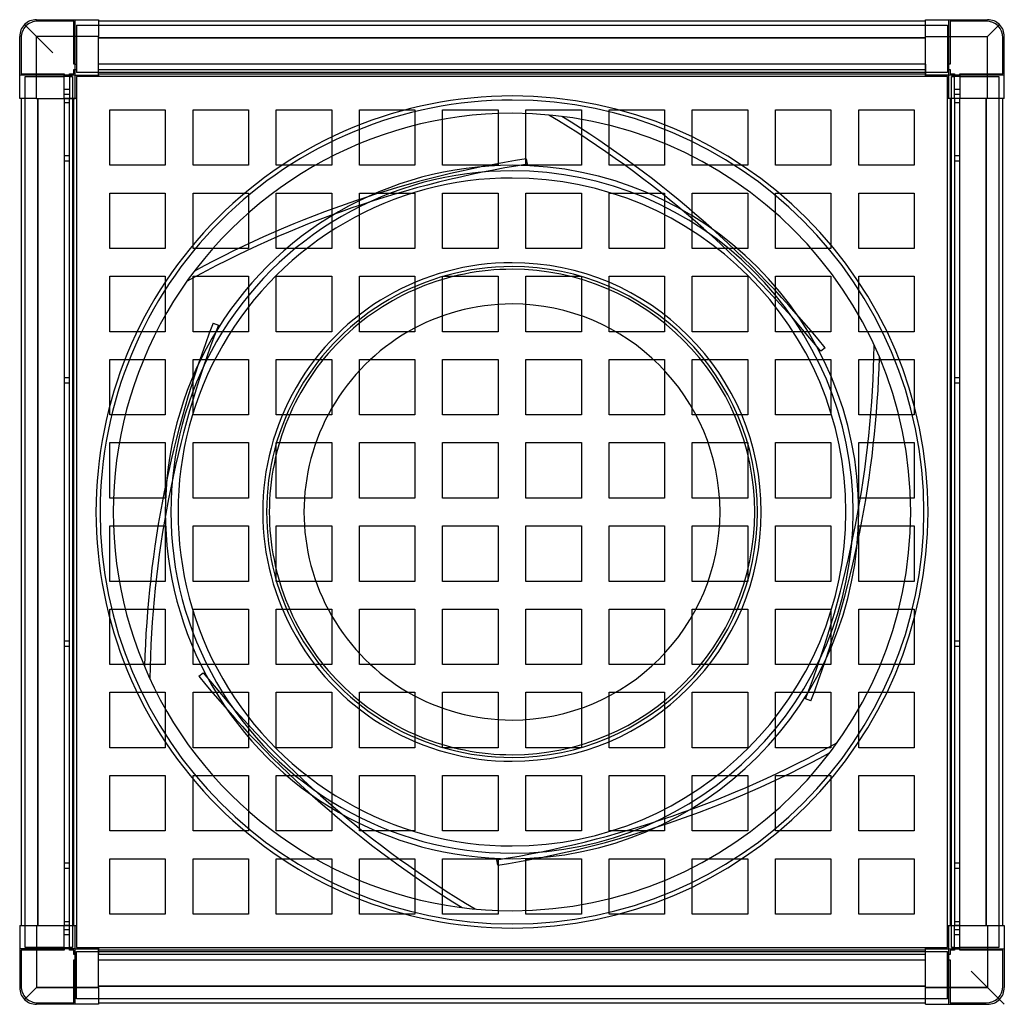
# Model space of a CAD drawing. Header units: millimetres. Extents: x -355 to 355, y -355 to 355.
import ezdxf

# ---------------------------------------------------------------- set-up
doc = ezdxf.new("R2010")
doc.units = ezdxf.units.MM
doc.layers.add('HIDDEN', color=7, linetype='Continuous')
doc.layers.add('THICK', color=7, linetype='Continuous')

msp = doc.modelspace()

# ---------------------------------------------------------------- linework, layer by layer
at = {"layer": 'HIDDEN'}
for p, q in [((-343, 355), (-343, 355)), ((-343, 355), (-343, 355)), ((-315, 355), (-315, 355)), ((-315, 355), (-315, 355)), ((-315, 315), (-315, 355)), ((-298.2, 355), (-298.2, 355)), ((-298.2, 355), (-298.2, 355)), ((298.2, 355), (298.2, 355)), ((298.2, 355), (298.2, 355)), ((315, 355), (315, 355)), ((315, 315), (315, 355)), ((315, 355), (315, 355)), ((343, 355), (343, 355)), ((343, 355), (343, 355)), ((-343, 343), (-351.49, 351.49)), ((-342, 354), (-342, 354)), ((-316, 354), (-342, 354)), ((-316, 354), (-316, 354)), ((-316, 323), (-316, 354)), ((-314, 351), (314, 351)), ((-314, 351), (-314, 317)), ((-314, 351), (-314, 351)), ((-298.2, 354), (-298.2, 354)), ((-298.2, 354), (-298.2, 354)), ((298.2, 354), (298.2, 354)), ((298.2, 354), (298.2, 354)), ((314, 351), (314, 351)), ((314, 351), (314, 317)), ((316, 354), (316, 354)), ((342, 354), (316, 354)), ((316, 354), (316, 323)), ((342, 354), (342, 354)), ((343, 343), (351.49, 351.49)), ((-355, 343), (-355, 343)), ((-355, 343), (-355, 343)), ((-354, 342), (-354, 342)), ((-354, 342), (-354, 316)), ((-343, 298.2), (-343, 343)), ((-298.2, 343), (-343, 343)), ((-298.2, 342), (298.2, 342)), ((298.2, 343), (343, 343)), ((343, 298.2), (343, 343)), ((354, 342), (354, 342)), ((354, 316), (354, 342)), ((355, 343), (355, 343)), ((355, 343), (355, 343)), ((-316, 323), (-316, 323)), ((-315, 323), (-316, 323)), ((-315, 323), (-314, 323)), ((-314, 323), (-314, 323)), ((-298.2, 323), (-298.2, 323)), ((-298.2, 319), (-298.2, 323)), ((-298.2, 323), (-298.2, 323)), ((-298.2, 323), (-298.2, 323)), ((-298.2, 323), (-298.2, 323)), ((298.2, 323), (-298.2, 323)), ((298.2, 323), (298.2, 323)), ((298.2, 323), (298.2, 323)), ((298.2, 323), (298.2, 323)), ((298.2, 323), (298.2, 323)), ((298.2, 323), (298.2, 319)), ((314, 323), (314, 323)), ((315, 323), (314, 323)), ((316, 323), (315, 323)), ((316, 323), (316, 323)), ((-355, 315), (-355, 315)), ((-355, 315), (-355, 315)), ((-315, 315), (-355, 315)), ((-354, 316), (-354, 316)), ((-354, 316), (-323, 316)), ((-351, 314), (-323, 314)), ((-351, -314), (-351, 314)), ((-351, 314), (-351, 314)), ((-323, 316), (-323, 315)), ((-323, 316), (-323, 316)), ((-323, 298.2), (-323, 315)), ((-323, 314), (-323, 314)), ((-319, 314), (-323, 314)), ((-319, 316), (-319, 316)), ((-319, 315), (-319, 316)), ((-319, 316), (-319, 316)), ((-319, 316), (-316, 316)), ((-319, 315), (-319, 298.2)), ((-319, 314), (-317, 314)), ((-317, 314), (-319, 314)), ((-319, 314), (-319, 314)), ((-319, 314), (-319, 314)), ((-317, 314), (-317, -314)), ((-317, 314), (-317, 314)), ((-317, 314), (-317, 314)), ((-316, 319), (-315, 319)), ((-316, 319), (-316, 319)), ((-316, 319), (-316, 319)), ((-316, 316), (-316, 319)), ((-316, 316), (-316, 316)), ((-316, 316), (-316, 316)), ((-315, 319), (-314, 319)), ((-315, 315), (-315, 315)), ((-315, 315), (-315, 315)), ((-315, 315), (-315, 315)), ((-315, 315), (-315, 315)), ((-314, 319), (-314, 319)), ((-314, 319), (-314, 319)), ((-314, 317), (-314, 317)), ((-314, 317), (-314, 317)), ((314, 317), (-314, 317)), ((-314, 314), (-314, 314)), ((-314, 314), (-314, 314)), ((-298.2, 319), (-298.2, 319)), ((-298.2, 319), (-298.2, 319)), ((-298.2, 319), (-298.2, 319)), ((-298.2, 319), (298.2, 319)), ((-298.2, 319), (-298.2, 319)), ((-298.2, 316), (-298.2, 319)), ((-298.2, 315), (-298.2, 316)), ((-298.2, 316), (-298.2, 316)), ((-298.2, 316), (-298.2, 316)), ((-298.2, 316), (-298.2, 316)), ((-298.2, 316), (-298.2, 316)), ((-298.2, 315), (-298.2, 315)), ((-298.2, 315), (-298.2, 315)), ((-298.2, 315), (-298.2, 315)), ((-298.2, 315), (-298.2, 315)), ((-298.2, 315), (-298.2, 315)), ((-298.2, 315), (-298.2, 315)), ((-298.2, 314), (-298.2, 314)), ((-298.2, 314), (-298.2, 314)), ((298.2, 319), (298.2, 319)), ((298.2, 319), (298.2, 319)), ((298.2, 319), (298.2, 319)), ((298.2, 319), (298.2, 319)), ((298.2, 319), (298.2, 316)), ((298.2, 316), (298.2, 315)), ((298.2, 316), (298.2, 316)), ((298.2, 316), (298.2, 316)), ((298.2, 316), (298.2, 316)), ((298.2, 316), (298.2, 316)), ((298.2, 315), (298.2, 315)), ((298.2, 315), (298.2, 315)), ((298.2, 315), (298.2, 315)), ((298.2, 315), (298.2, 315)), ((298.2, 315), (298.2, 315)), ((298.2, 315), (298.2, 315)), ((298.2, 314), (298.2, 314)), ((298.2, 314), (298.2, 314)), ((314, 319), (314, 319)), ((314, 319), (314, 319)), ((315, 319), (314, 319)), ((314, 317), (314, 317)), ((314, 317), (314, 317)), ((314, 314), (314, 314)), ((314, 314), (314, 314)), ((315, 319), (316, 319)), ((315, 315), (315, 315)), ((355, 315), (315, 315)), ((315, 315), (315, 315)), ((315, 315), (315, 315)), ((315, 315), (315, 315)), ((316, 319), (316, 319)), ((316, 319), (316, 319)), ((316, 319), (316, 316)), ((316, 316), (316, 316)), ((316, 316), (319, 316)), ((316, 316), (316, 316)), ((317, 314), (319, 314)), ((317, -314), (317, 314)), ((319, 314), (317, 314)), ((317, 314), (317, 314)), ((317, 314), (317, 314)), ((319, 316), (319, 316)), ((319, 316), (319, 315)), ((319, 316), (319, 316)), ((319, 298.2), (319, 315)), ((319, 314), (319, 314)), ((323, 314), (319, 314)), ((319, 314), (319, 314)), ((323, 316), (323, 316)), ((323, 315), (323, 316)), ((323, 316), (354, 316)), ((323, 315), (323, 298.2)), ((323, 314), (351, 314)), ((323, 314), (323, 314)), ((351, 314), (351, -314)), ((351, 314), (351, 314)), ((354, 316), (354, 316)), ((355, 315), (355, 315)), ((355, 315), (355, 315)), ((-355, 298.2), (-355, 298.2)), ((-355, 298.2), (-355, 298.2)), ((-354, 298.2), (-354, 298.2)), ((-354, 298.2), (-354, 298.2)), ((-342, -298.2), (-342, 298.2)), ((-323, 305), (-319, 305)), ((-323, 305), (-319, 305)), ((-319, 301), (-323, 301)), ((-319, 301), (-323, 301)), ((-323, 298.2), (-323, -298.2)), ((-323, 298.2), (-323, 298.2)), ((-323, 298.2), (-323, 298.2)), ((-323, 298.2), (-323, 298.2)), ((-323, 298.2), (-323, 298.2)), ((-319, 298.2), (-323, 298.2)), ((-319, 298.2), (-319, 298.2)), ((-319, 298.2), (-319, 298.2)), ((-319, 298.2), (-319, 298.2)), ((-319, -298.2), (-319, 298.2)), ((-319, 298.2), (-319, 298.2)), ((-316, 298.2), (-319, 298.2)), ((-315, 298.2), (-316, 298.2)), ((-316, 298.2), (-316, 298.2)), ((-316, 298.2), (-316, 298.2)), ((-316, 298.2), (-316, 298.2)), ((-316, 298.2), (-316, 298.2)), ((-315, 298.2), (-315, 298.2)), ((-315, 298.2), (-315, 298.2)), ((-315, 298.2), (-315, 298.2)), ((-315, 298.2), (-315, 298.2)), ((-315, 298.2), (-315, 298.2)), ((-315, 298.2), (-315, 298.2)), ((-314, 298.2), (-314, 298.2)), ((-314, 298.2), (-314, 298.2)), ((314, 298.2), (314, 298.2)), ((314, 298.2), (314, 298.2)), ((315, 298.2), (315, 298.2)), ((315, 298.2), (315, 298.2)), ((315, 298.2), (315, 298.2)), ((315, 298.2), (315, 298.2)), ((315, 298.2), (315, 298.2)), ((316, 298.2), (315, 298.2)), ((315, 298.2), (315, 298.2)), ((316, 298.2), (316, 298.2)), ((316, 298.2), (316, 298.2)), ((319, 298.2), (316, 298.2)), ((316, 298.2), (316, 298.2)), ((316, 298.2), (316, 298.2)), ((319, 305), (323, 305)), ((319, 305), (323, 305)), ((323, 301), (319, 301)), ((323, 301), (319, 301)), ((319, 298.2), (319, 298.2)), ((319, 298.2), (319, 298.2)), ((319, 298.2), (319, 298.2)), ((319, 298.2), (319, 298.2)), ((323, 298.2), (319, 298.2)), ((323, 298.2), (323, 298.2)), ((323, 298.2), (323, 298.2)), ((323, 298.2), (323, 298.2)), ((323, 298.2), (323, 298.2)), ((342, 298.2), (342, -298.2)), ((354, 298.2), (354, 298.2)), ((354, 298.2), (354, 298.2)), ((355, 298.2), (355, 298.2)), ((355, 298.2), (355, 298.2)), ((-323, 295), (-323, 295)), ((-319, 295), (-323, 295)), ((-319, 295), (-319, 295)), ((319, 298.2), (319, -298.2)), ((319, 295), (319, 295)), ((323, 295), (319, 295)), ((323, -298.2), (323, 298.2)), ((323, 295), (323, 295)), ((-290, 290), (-290, 290)), ((-290, 250), (-290, 290)), ((-290, 290), (-250, 290)), ((-250, 290), (-250, 290)), ((-250, 290), (-250, 250)), ((-230, 290), (-230, 290)), ((-230, 250), (-230, 290)), ((-230, 290), (-190, 290)), ((-190, 290), (-190, 290)), ((-190, 290), (-190, 250)), ((-170, 290), (-170, 290)), ((-170, 250), (-170, 290)), ((-170, 290), (-130, 290)), ((-130, 290), (-130, 290)), ((-130, 290), (-130, 250)), ((-110, 290), (-110, 290)), ((-110, 250), (-110, 290)), ((-110, 290), (-70, 290)), ((-70, 290), (-70, 290)), ((-70, 290), (-70, 250)), ((-50, 290), (-50, 290)), ((-50, 250), (-50, 290)), ((-50, 290), (-10, 290)), ((-10, 290), (-10, 290)), ((-10, 290), (-10, 250)), ((10, 290), (10, 290)), ((10, 250), (10, 290)), ((10, 290), (50, 290)), ((26.54, 286.27), (26.54, 286.27)), ((35.94, 285.25), (35.94, 285.25)), ((50, 290), (50, 290)), ((50, 290), (50, 250)), ((70, 290), (70, 290)), ((70, 250), (70, 290)), ((70, 290), (110, 290)), ((110, 290), (110, 290)), ((110, 290), (110, 250)), ((130, 290), (130, 290)), ((130, 250), (130, 290)), ((130, 290), (170, 290)), ((170, 290), (170, 290)), ((170, 290), (170, 250)), ((190, 290), (190, 290)), ((190, 250), (190, 290)), ((190, 290), (230, 290)), ((230, 290), (230, 290)), ((230, 290), (230, 250)), ((250, 290), (250, 290)), ((250, 250), (250, 290)), ((250, 290), (290, 290)), ((290, 290), (290, 290)), ((290, 290), (290, 250)), ((-323, 257), (-319, 257)), ((-323, 257), (-319, 257)), ((319, 257), (323, 257)), ((319, 257), (323, 257)), ((-319, 253), (-323, 253)), ((-319, 253), (-323, 253)), ((-290, 250), (-290, 250)), ((-250, 250), (-290, 250)), ((-250, 250), (-250, 250)), ((-230, 250), (-230, 250)), ((-190, 250), (-230, 250)), ((-190, 250), (-190, 250)), ((-170, 250), (-170, 250)), ((-130, 250), (-170, 250)), ((-130, 250), (-130, 250)), ((-110, 250), (-110, 250)), ((-70, 250), (-110, 250)), ((-70, 250), (-70, 250)), ((-50, 250), (-50, 250)), ((-10, 250), (-50, 250)), ((-10, 250), (-10, 250)), ((10, 250), (10, 250)), ((50, 250), (10, 250)), ((10.28, 254.74), (10.9, 250.79)), ((10.28, 254.74), (10.28, 254.74)), ((10.9, 250.79), (10.9, 250.79)), ((50, 250), (50, 250)), ((70, 250), (70, 250)), ((110, 250), (70, 250)), ((110, 250), (110, 250)), ((130, 250), (130, 250)), ((170, 250), (130, 250)), ((170, 250), (170, 250)), ((190, 250), (190, 250)), ((230, 250), (190, 250)), ((230, 250), (230, 250)), ((250, 250), (250, 250)), ((290, 250), (250, 250)), ((290, 250), (290, 250)), ((323, 253), (319, 253)), ((323, 253), (319, 253)), ((-290, 230), (-290, 230)), ((-290, 190), (-290, 230)), ((-290, 230), (-250, 230)), ((-250, 230), (-250, 230)), ((-250, 230), (-250, 190)), ((-230, 230), (-230, 230)), ((-230, 190), (-230, 230)), ((-230, 230), (-190, 230)), ((-190, 230), (-190, 230)), ((-190, 230), (-190, 190)), ((-170, 230), (-170, 230)), ((-170, 190), (-170, 230)), ((-170, 230), (-130, 230)), ((-130, 230), (-130, 230)), ((-130, 230), (-130, 190)), ((-110, 230), (-110, 230)), ((-110, 190), (-110, 230)), ((-110, 230), (-70, 230)), ((-70, 230), (-70, 230)), ((-70, 230), (-70, 190)), ((-50, 230), (-50, 230)), ((-50, 190), (-50, 230)), ((-50, 230), (-10, 230)), ((-10, 230), (-10, 230)), ((-10, 230), (-10, 190)), ((10, 230), (10, 230)), ((10, 190), (10, 230)), ((10, 230), (50, 230)), ((50, 230), (50, 230)), ((50, 230), (50, 190)), ((70, 230), (70, 230)), ((70, 190), (70, 230)), ((70, 230), (110, 230)), ((110, 230), (110, 230)), ((110, 230), (110, 190)), ((130, 230), (130, 230)), ((130, 190), (130, 230)), ((130, 230), (170, 230)), ((170, 230), (170, 230)), ((170, 230), (170, 190)), ((190, 230), (190, 230)), ((190, 190), (190, 230)), ((190, 230), (230, 230)), ((230, 230), (230, 230)), ((230, 230), (230, 190)), ((250, 230), (250, 230)), ((250, 190), (250, 230)), ((250, 230), (290, 230)), ((290, 230), (290, 230)), ((290, 230), (290, 190)), ((-290, 190), (-290, 190)), ((-250, 190), (-290, 190)), ((-250, 190), (-250, 190)), ((-230, 190), (-230, 190)), ((-190, 190), (-230, 190)), ((-190, 190), (-190, 190)), ((-170, 190), (-170, 190)), ((-130, 190), (-170, 190)), ((-130, 190), (-130, 190)), ((-110, 190), (-110, 190)), ((-70, 190), (-110, 190)), ((-70, 190), (-70, 190)), ((-50, 190), (-50, 190)), ((-10, 190), (-50, 190)), ((-10, 190), (-10, 190)), ((10, 190), (10, 190)), ((50, 190), (10, 190)), ((50, 190), (50, 190)), ((70, 190), (70, 190)), ((110, 190), (70, 190)), ((110, 190), (110, 190)), ((130, 190), (130, 190)), ((170, 190), (130, 190)), ((170, 190), (170, 190)), ((190, 190), (190, 190)), ((230, 190), (190, 190)), ((230, 190), (230, 190)), ((250, 190), (250, 190)), ((290, 190), (250, 190)), ((290, 190), (290, 190)), ((-229.06, 173.74), (-229.06, 173.74)), ((-290, 170), (-290, 170)), ((-290, 130), (-290, 170)), ((-290, 170), (-250, 170)), ((-250, 170), (-250, 170)), ((-250, 170), (-250, 130)), ((-234.65, 166.12), (-234.65, 166.12)), ((-230, 170), (-230, 170)), ((-230, 130), (-230, 170)), ((-230, 170), (-190, 170)), ((-190, 170), (-190, 170)), ((-190, 170), (-190, 130)), ((-170, 170), (-170, 170)), ((-170, 130), (-170, 170)), ((-170, 170), (-130, 170)), ((-130, 170), (-130, 170)), ((-130, 170), (-130, 130)), ((-110, 170), (-110, 170)), ((-110, 130), (-110, 170)), ((-110, 170), (-70, 170)), ((-70, 170), (-70, 170)), ((-70, 170), (-70, 130)), ((-50, 170), (-50, 170)), ((-50, 130), (-50, 170)), ((-50, 170), (-10, 170)), ((-10, 170), (-10, 170)), ((-10, 170), (-10, 130)), ((10, 170), (10, 170)), ((10, 130), (10, 170)), ((10, 170), (50, 170)), ((50, 170), (50, 170)), ((50, 170), (50, 130)), ((70, 170), (70, 170)), ((70, 130), (70, 170)), ((70, 170), (110, 170)), ((110, 170), (110, 170)), ((110, 170), (110, 130)), ((130, 170), (130, 170)), ((130, 130), (130, 170)), ((130, 170), (170, 170)), ((170, 170), (170, 170)), ((170, 170), (170, 130)), ((190, 170), (190, 170)), ((190, 130), (190, 170)), ((190, 170), (230, 170)), ((230, 170), (230, 170)), ((230, 170), (230, 130)), ((250, 170), (250, 170)), ((250, 130), (250, 170)), ((250, 170), (290, 170)), ((290, 170), (290, 170)), ((290, 170), (290, 130)), ((-215.48, 136.27), (-211.74, 134.84)), ((-215.48, 136.27), (-215.48, 136.27)), ((-290, 130), (-290, 130)), ((-250, 130), (-290, 130)), ((-250, 130), (-250, 130)), ((-230, 130), (-230, 130)), ((-190, 130), (-230, 130)), ((-211.74, 134.84), (-211.74, 134.84)), ((-190, 130), (-190, 130)), ((-170, 130), (-170, 130)), ((-130, 130), (-170, 130)), ((-130, 130), (-130, 130)), ((-110, 130), (-110, 130)), ((-70, 130), (-110, 130)), ((-70, 130), (-70, 130)), ((-50, 130), (-50, 130)), ((-10, 130), (-50, 130)), ((-10, 130), (-10, 130)), ((10, 130), (10, 130)), ((50, 130), (10, 130)), ((50, 130), (50, 130)), ((70, 130), (70, 130)), ((110, 130), (70, 130)), ((110, 130), (110, 130)), ((130, 130), (130, 130)), ((170, 130), (130, 130)), ((170, 130), (170, 130)), ((190, 130), (190, 130)), ((230, 130), (190, 130)), ((230, 130), (230, 130)), ((250, 130), (250, 130)), ((290, 130), (250, 130)), ((290, 130), (290, 130)), ((225.75, 118.47), (222.64, 115.96)), ((222.64, 115.96), (222.64, 115.96)), ((225.75, 118.47), (225.75, 118.47)), ((261.19, 120.15), (261.19, 120.15)), ((-290, 110), (-290, 110)), ((-290, 70), (-290, 110)), ((-290, 110), (-250, 110)), ((-250, 110), (-250, 110)), ((-250, 110), (-250, 70)), ((-230, 110), (-230, 110)), ((-230, 70), (-230, 110)), ((-230, 110), (-190, 110)), ((-190, 110), (-190, 110)), ((-190, 110), (-190, 70)), ((-170, 110), (-170, 110)), ((-170, 70), (-170, 110)), ((-170, 110), (-130, 110)), ((-130, 110), (-130, 110)), ((-130, 110), (-130, 70)), ((-110, 110), (-110, 110)), ((-110, 70), (-110, 110)), ((-110, 110), (-70, 110)), ((-70, 110), (-70, 110)), ((-70, 110), (-70, 70)), ((-50, 110), (-50, 110)), ((-50, 70), (-50, 110)), ((-50, 110), (-10, 110)), ((-10, 110), (-10, 110)), ((-10, 110), (-10, 70)), ((10, 110), (10, 110)), ((10, 70), (10, 110)), ((10, 110), (50, 110)), ((50, 110), (50, 110)), ((50, 110), (50, 70)), ((70, 110), (70, 110)), ((70, 70), (70, 110)), ((70, 110), (110, 110)), ((110, 110), (110, 110)), ((110, 110), (110, 70)), ((130, 110), (130, 110)), ((130, 70), (130, 110)), ((130, 110), (170, 110)), ((170, 110), (170, 110)), ((170, 110), (170, 70)), ((190, 110), (190, 110)), ((190, 70), (190, 110)), ((190, 110), (230, 110)), ((230, 110), (230, 110)), ((230, 110), (230, 70)), ((250, 110), (250, 110)), ((250, 70), (250, 110)), ((250, 110), (290, 110)), ((265, 111.5), (265, 111.5)), ((290, 110), (290, 110)), ((290, 110), (290, 70)), ((-323, 97), (-319, 97)), ((-323, 97), (-319, 97)), ((-319, 93), (-323, 93)), ((-319, 93), (-323, 93)), ((319, 97), (323, 97)), ((319, 97), (323, 97)), ((323, 93), (319, 93)), ((323, 93), (319, 93)), ((-290, 70), (-290, 70)), ((-250, 70), (-290, 70)), ((-250, 70), (-250, 70)), ((-230, 70), (-230, 70)), ((-190, 70), (-230, 70)), ((-190, 70), (-190, 70)), ((-170, 70), (-170, 70)), ((-130, 70), (-170, 70)), ((-130, 70), (-130, 70)), ((-110, 70), (-110, 70)), ((-70, 70), (-110, 70)), ((-70, 70), (-70, 70)), ((-50, 70), (-50, 70)), ((-10, 70), (-50, 70)), ((-10, 70), (-10, 70)), ((10, 70), (10, 70)), ((50, 70), (10, 70)), ((50, 70), (50, 70)), ((70, 70), (70, 70)), ((110, 70), (70, 70)), ((110, 70), (110, 70)), ((130, 70), (130, 70)), ((170, 70), (130, 70)), ((170, 70), (170, 70)), ((190, 70), (190, 70)), ((230, 70), (190, 70)), ((230, 70), (230, 70)), ((250, 70), (250, 70)), ((290, 70), (250, 70)), ((290, 70), (290, 70)), ((-290, 50), (-290, 50)), ((-290, 10), (-290, 50)), ((-290, 50), (-250, 50)), ((-250, 50), (-250, 50)), ((-250, 50), (-250, 10)), ((-230, 50), (-230, 50)), ((-230, 10), (-230, 50)), ((-230, 50), (-190, 50)), ((-190, 50), (-190, 50)), ((-190, 50), (-190, 10)), ((-170, 50), (-170, 50)), ((-170, 10), (-170, 50)), ((-170, 50), (-130, 50)), ((-130, 50), (-130, 50)), ((-130, 50), (-130, 10)), ((-110, 50), (-110, 50)), ((-110, 10), (-110, 50)), ((-110, 50), (-70, 50)), ((-70, 50), (-70, 50)), ((-70, 50), (-70, 10)), ((-50, 50), (-50, 50)), ((-50, 10), (-50, 50)), ((-50, 50), (-10, 50)), ((-10, 50), (-10, 50)), ((-10, 50), (-10, 10)), ((10, 50), (10, 50)), ((10, 10), (10, 50)), ((10, 50), (50, 50)), ((50, 50), (50, 50)), ((50, 50), (50, 10)), ((70, 50), (70, 50)), ((70, 10), (70, 50)), ((70, 50), (110, 50)), ((110, 50), (110, 50)), ((110, 50), (110, 10)), ((130, 50), (130, 50)), ((130, 10), (130, 50)), ((130, 50), (170, 50)), ((170, 50), (170, 50)), ((170, 50), (170, 10)), ((190, 50), (190, 50)), ((190, 10), (190, 50)), ((190, 50), (230, 50)), ((230, 50), (230, 50)), ((230, 50), (230, 10)), ((250, 50), (250, 50)), ((250, 10), (250, 50)), ((250, 50), (290, 50)), ((290, 50), (290, 50)), ((290, 50), (290, 10)), ((-290, 10), (-290, 10)), ((-250, 10), (-290, 10)), ((-250, 10), (-250, 10)), ((-230, 10), (-230, 10)), ((-190, 10), (-230, 10)), ((-190, 10), (-190, 10)), ((-170, 10), (-170, 10)), ((-130, 10), (-170, 10)), ((-130, 10), (-130, 10)), ((-110, 10), (-110, 10)), ((-70, 10), (-110, 10)), ((-70, 10), (-70, 10)), ((-50, 10), (-50, 10)), ((-10, 10), (-50, 10)), ((-10, 10), (-10, 10)), ((10, 10), (10, 10)), ((50, 10), (10, 10)), ((50, 10), (50, 10)), ((70, 10), (70, 10)), ((110, 10), (70, 10)), ((110, 10), (110, 10)), ((130, 10), (130, 10)), ((170, 10), (130, 10)), ((170, 10), (170, 10)), ((190, 10), (190, 10)), ((230, 10), (190, 10)), ((230, 10), (230, 10)), ((250, 10), (250, 10)), ((290, 10), (250, 10)), ((290, 10), (290, 10)), ((-290, -10), (-290, -10)), ((-290, -50), (-290, -10)), ((-290, -10), (-250, -10)), ((-250, -10), (-250, -10)), ((-250, -10), (-250, -50)), ((-230, -10), (-230, -10)), ((-230, -50), (-230, -10)), ((-230, -10), (-190, -10)), ((-190, -10), (-190, -10)), ((-190, -10), (-190, -50)), ((-170, -10), (-170, -10)), ((-170, -50), (-170, -10)), ((-170, -10), (-130, -10)), ((-130, -10), (-130, -10)), ((-130, -10), (-130, -50)), ((-110, -10), (-110, -10)), ((-110, -50), (-110, -10)), ((-110, -10), (-70, -10)), ((-70, -10), (-70, -10)), ((-70, -10), (-70, -50)), ((-50, -10), (-50, -10)), ((-50, -50), (-50, -10)), ((-50, -10), (-10, -10)), ((-10, -10), (-10, -10)), ((-10, -10), (-10, -50)), ((10, -10), (10, -10)), ((10, -50), (10, -10)), ((10, -10), (50, -10)), ((50, -10), (50, -10)), ((50, -10), (50, -50)), ((70, -10), (70, -10)), ((70, -50), (70, -10)), ((70, -10), (110, -10)), ((110, -10), (110, -10)), ((110, -10), (110, -50)), ((130, -10), (130, -10)), ((130, -50), (130, -10)), ((130, -10), (170, -10)), ((170, -10), (170, -10)), ((170, -10), (170, -50)), ((190, -10), (190, -10)), ((190, -50), (190, -10)), ((190, -10), (230, -10)), ((230, -10), (230, -10)), ((230, -10), (230, -50)), ((250, -10), (250, -10)), ((250, -50), (250, -10)), ((250, -10), (290, -10)), ((290, -10), (290, -10)), ((290, -10), (290, -50)), ((-290, -50), (-290, -50)), ((-250, -50), (-290, -50)), ((-250, -50), (-250, -50)), ((-230, -50), (-230, -50)), ((-190, -50), (-230, -50)), ((-190, -50), (-190, -50)), ((-170, -50), (-170, -50)), ((-130, -50), (-170, -50)), ((-130, -50), (-130, -50)), ((-110, -50), (-110, -50)), ((-70, -50), (-110, -50)), ((-70, -50), (-70, -50)), ((-50, -50), (-50, -50)), ((-10, -50), (-50, -50)), ((-10, -50), (-10, -50)), ((10, -50), (10, -50)), ((50, -50), (10, -50)), ((50, -50), (50, -50)), ((70, -50), (70, -50)), ((110, -50), (70, -50)), ((110, -50), (110, -50)), ((130, -50), (130, -50)), ((170, -50), (130, -50)), ((170, -50), (170, -50)), ((190, -50), (190, -50)), ((230, -50), (190, -50)), ((230, -50), (230, -50)), ((250, -50), (250, -50)), ((290, -50), (250, -50)), ((290, -50), (290, -50)), ((-290, -70), (-290, -70)), ((-290, -110), (-290, -70)), ((-290, -70), (-250, -70)), ((-250, -70), (-250, -70)), ((-250, -70), (-250, -110)), ((-230, -70), (-230, -70)), ((-230, -110), (-230, -70)), ((-230, -70), (-190, -70)), ((-190, -70), (-190, -70)), ((-190, -70), (-190, -110)), ((-170, -70), (-170, -70)), ((-170, -110), (-170, -70)), ((-170, -70), (-130, -70)), ((-130, -70), (-130, -70)), ((-130, -70), (-130, -110)), ((-110, -70), (-110, -70)), ((-110, -110), (-110, -70)), ((-110, -70), (-70, -70)), ((-70, -70), (-70, -70)), ((-70, -70), (-70, -110)), ((-50, -70), (-50, -70)), ((-50, -110), (-50, -70)), ((-50, -70), (-10, -70)), ((-10, -70), (-10, -70)), ((-10, -70), (-10, -110)), ((10, -70), (10, -70)), ((10, -110), (10, -70)), ((10, -70), (50, -70)), ((50, -70), (50, -70)), ((50, -70), (50, -110)), ((70, -70), (70, -70)), ((70, -110), (70, -70)), ((70, -70), (110, -70)), ((110, -70), (110, -70)), ((110, -70), (110, -110)), ((130, -70), (130, -70)), ((130, -110), (130, -70)), ((130, -70), (170, -70)), ((170, -70), (170, -70)), ((170, -70), (170, -110)), ((190, -70), (190, -70)), ((190, -110), (190, -70)), ((190, -70), (230, -70)), ((230, -70), (230, -70)), ((230, -70), (230, -110)), ((250, -70), (250, -70)), ((250, -110), (250, -70)), ((250, -70), (290, -70)), ((290, -70), (290, -70)), ((290, -70), (290, -110)), ((-323, -93), (-319, -93)), ((-323, -93), (-319, -93)), ((-319, -97), (-323, -97)), ((-319, -97), (-323, -97)), ((319, -93), (323, -93)), ((319, -93), (323, -93)), ((323, -97), (319, -97)), ((323, -97), (319, -97)), ((-290, -110), (-290, -110)), ((-250, -110), (-290, -110)), ((-265, -111.5), (-265, -111.5)), ((-250, -110), (-250, -110)), ((-230, -110), (-230, -110)), ((-190, -110), (-230, -110)), ((-190, -110), (-190, -110)), ((-170, -110), (-170, -110)), ((-130, -110), (-170, -110)), ((-130, -110), (-130, -110)), ((-110, -110), (-110, -110)), ((-70, -110), (-110, -110)), ((-70, -110), (-70, -110)), ((-50, -110), (-50, -110)), ((-10, -110), (-50, -110)), ((-10, -110), (-10, -110)), ((10, -110), (10, -110)), ((50, -110), (10, -110)), ((50, -110), (50, -110)), ((70, -110), (70, -110)), ((110, -110), (70, -110)), ((110, -110), (110, -110)), ((130, -110), (130, -110)), ((170, -110), (130, -110)), ((170, -110), (170, -110)), ((190, -110), (190, -110)), ((230, -110), (190, -110)), ((230, -110), (230, -110)), ((250, -110), (250, -110)), ((290, -110), (250, -110)), ((290, -110), (290, -110)), ((-261.19, -120.15), (-261.19, -120.15)), ((-225.75, -118.47), (-222.64, -115.96)), ((-225.75, -118.47), (-225.75, -118.47)), ((-222.64, -115.96), (-222.64, -115.96)), ((-290, -130), (-290, -130)), ((-290, -170), (-290, -130)), ((-290, -130), (-250, -130)), ((-250, -130), (-250, -130)), ((-250, -130), (-250, -170)), ((-230, -130), (-230, -130)), ((-230, -170), (-230, -130)), ((-230, -130), (-190, -130)), ((-190, -130), (-190, -130)), ((-190, -130), (-190, -170)), ((-170, -130), (-170, -130)), ((-170, -170), (-170, -130)), ((-170, -130), (-130, -130)), ((-130, -130), (-130, -130)), ((-130, -130), (-130, -170)), ((-110, -130), (-110, -130)), ((-110, -170), (-110, -130)), ((-110, -130), (-70, -130)), ((-70, -130), (-70, -130)), ((-70, -130), (-70, -170)), ((-50, -130), (-50, -130)), ((-50, -170), (-50, -130)), ((-50, -130), (-10, -130)), ((-10, -130), (-10, -130)), ((-10, -130), (-10, -170)), ((10, -130), (10, -130)), ((10, -170), (10, -130)), ((10, -130), (50, -130)), ((50, -130), (50, -130)), ((50, -130), (50, -170)), ((70, -130), (70, -130)), ((70, -170), (70, -130)), ((70, -130), (110, -130)), ((110, -130), (110, -130)), ((110, -130), (110, -170)), ((130, -130), (130, -130)), ((130, -170), (130, -130)), ((130, -130), (170, -130)), ((170, -130), (170, -130)), ((170, -130), (170, -170)), ((190, -130), (190, -130)), ((190, -170), (190, -130)), ((190, -130), (230, -130)), ((215.48, -136.27), (211.74, -134.84)), ((211.74, -134.84), (211.74, -134.84)), ((230, -130), (230, -130)), ((230, -130), (230, -170)), ((250, -130), (250, -130)), ((250, -170), (250, -130)), ((250, -130), (290, -130)), ((290, -130), (290, -130)), ((290, -130), (290, -170)), ((215.48, -136.27), (215.48, -136.27)), ((-290, -170), (-290, -170)), ((-250, -170), (-290, -170)), ((-250, -170), (-250, -170)), ((-230, -170), (-230, -170)), ((-190, -170), (-230, -170)), ((-190, -170), (-190, -170)), ((-170, -170), (-170, -170)), ((-130, -170), (-170, -170)), ((-130, -170), (-130, -170)), ((-110, -170), (-110, -170)), ((-70, -170), (-110, -170)), ((-70, -170), (-70, -170)), ((-50, -170), (-50, -170)), ((-10, -170), (-50, -170)), ((-10, -170), (-10, -170)), ((10, -170), (10, -170)), ((50, -170), (10, -170)), ((50, -170), (50, -170)), ((70, -170), (70, -170)), ((110, -170), (70, -170)), ((110, -170), (110, -170)), ((130, -170), (130, -170)), ((170, -170), (130, -170)), ((170, -170), (170, -170)), ((190, -170), (190, -170)), ((230, -170), (190, -170)), ((230, -170), (230, -170)), ((234.65, -166.12), (234.65, -166.12)), ((250, -170), (250, -170)), ((290, -170), (250, -170)), ((290, -170), (290, -170)), ((229.06, -173.74), (229.06, -173.74)), ((-290, -190), (-290, -190)), ((-290, -230), (-290, -190)), ((-290, -190), (-250, -190)), ((-250, -190), (-250, -190)), ((-250, -190), (-250, -230)), ((-230, -190), (-230, -190)), ((-230, -230), (-230, -190)), ((-230, -190), (-190, -190)), ((-190, -190), (-190, -190)), ((-190, -190), (-190, -230)), ((-170, -190), (-170, -190)), ((-170, -230), (-170, -190)), ((-170, -190), (-130, -190)), ((-130, -190), (-130, -190)), ((-130, -190), (-130, -230)), ((-110, -190), (-110, -190)), ((-110, -230), (-110, -190)), ((-110, -190), (-70, -190)), ((-70, -190), (-70, -190)), ((-70, -190), (-70, -230)), ((-50, -190), (-50, -190)), ((-50, -230), (-50, -190)), ((-50, -190), (-10, -190)), ((-10, -190), (-10, -190)), ((-10, -190), (-10, -230)), ((10, -190), (10, -190)), ((10, -230), (10, -190)), ((10, -190), (50, -190)), ((50, -190), (50, -190)), ((50, -190), (50, -230)), ((70, -190), (70, -190)), ((70, -230), (70, -190)), ((70, -190), (110, -190)), ((110, -190), (110, -190)), ((110, -190), (110, -230)), ((130, -190), (130, -190)), ((130, -230), (130, -190)), ((130, -190), (170, -190)), ((170, -190), (170, -190)), ((170, -190), (170, -230)), ((190, -190), (190, -190)), ((190, -230), (190, -190)), ((190, -190), (230, -190)), ((230, -190), (230, -190)), ((230, -190), (230, -230)), ((250, -190), (250, -190)), ((250, -230), (250, -190)), ((250, -190), (290, -190)), ((290, -190), (290, -190)), ((290, -190), (290, -230)), ((-290, -230), (-290, -230)), ((-250, -230), (-290, -230)), ((-250, -230), (-250, -230)), ((-230, -230), (-230, -230)), ((-190, -230), (-230, -230)), ((-190, -230), (-190, -230)), ((-170, -230), (-170, -230)), ((-130, -230), (-170, -230)), ((-130, -230), (-130, -230)), ((-110, -230), (-110, -230)), ((-70, -230), (-110, -230)), ((-70, -230), (-70, -230)), ((-50, -230), (-50, -230)), ((-10, -230), (-50, -230)), ((-10, -230), (-10, -230)), ((10, -230), (10, -230)), ((50, -230), (10, -230)), ((50, -230), (50, -230)), ((70, -230), (70, -230)), ((110, -230), (70, -230)), ((110, -230), (110, -230)), ((130, -230), (130, -230)), ((170, -230), (130, -230)), ((170, -230), (170, -230)), ((190, -230), (190, -230)), ((230, -230), (190, -230)), ((230, -230), (230, -230)), ((250, -230), (250, -230)), ((290, -230), (250, -230)), ((290, -230), (290, -230)), ((-323, -253), (-319, -253)), ((-323, -253), (-319, -253)), ((-290, -250), (-290, -250)), ((-290, -290), (-290, -250)), ((-290, -250), (-250, -250)), ((-250, -250), (-250, -250)), ((-250, -250), (-250, -290)), ((-230, -250), (-230, -250)), ((-230, -290), (-230, -250)), ((-230, -250), (-190, -250)), ((-190, -250), (-190, -250)), ((-190, -250), (-190, -290)), ((-170, -250), (-170, -250)), ((-170, -290), (-170, -250)), ((-170, -250), (-130, -250)), ((-130, -250), (-130, -250)), ((-130, -250), (-130, -290)), ((-110, -250), (-110, -250)), ((-110, -290), (-110, -250)), ((-110, -250), (-70, -250)), ((-70, -250), (-70, -250)), ((-70, -250), (-70, -290)), ((-50, -250), (-50, -250)), ((-50, -290), (-50, -250)), ((-50, -250), (-10, -250)), ((-10.28, -254.74), (-10.9, -250.79)), ((-10.9, -250.79), (-10.9, -250.79)), ((-10.28, -254.74), (-10.28, -254.74)), ((-10, -250), (-10, -250)), ((-10, -250), (-10, -290)), ((10, -250), (10, -250)), ((10, -290), (10, -250)), ((10, -250), (50, -250)), ((50, -250), (50, -250)), ((50, -250), (50, -290)), ((70, -250), (70, -250)), ((70, -290), (70, -250)), ((70, -250), (110, -250)), ((110, -250), (110, -250)), ((110, -250), (110, -290)), ((130, -250), (130, -250)), ((130, -290), (130, -250)), ((130, -250), (170, -250)), ((170, -250), (170, -250)), ((170, -250), (170, -290)), ((190, -250), (190, -250)), ((190, -290), (190, -250)), ((190, -250), (230, -250)), ((230, -250), (230, -250)), ((230, -250), (230, -290)), ((250, -250), (250, -250)), ((250, -290), (250, -250)), ((250, -250), (290, -250)), ((290, -250), (290, -250)), ((290, -250), (290, -290)), ((319, -253), (323, -253)), ((319, -253), (323, -253)), ((-319, -257), (-323, -257)), ((-319, -257), (-323, -257)), ((323, -257), (319, -257)), ((323, -257), (319, -257)), ((-290, -290), (-290, -290)), ((-250, -290), (-290, -290)), ((-250, -290), (-250, -290)), ((-230, -290), (-230, -290)), ((-190, -290), (-230, -290)), ((-190, -290), (-190, -290)), ((-170, -290), (-170, -290)), ((-130, -290), (-170, -290)), ((-130, -290), (-130, -290)), ((-110, -290), (-110, -290)), ((-70, -290), (-110, -290)), ((-70, -290), (-70, -290)), ((-50, -290), (-50, -290)), ((-10, -290), (-50, -290)), ((-35.94, -285.25), (-35.94, -285.25)), ((-26.54, -286.27), (-26.54, -286.27)), ((-10, -290), (-10, -290)), ((10, -290), (10, -290)), ((50, -290), (10, -290)), ((50, -290), (50, -290)), ((70, -290), (70, -290)), ((110, -290), (70, -290)), ((110, -290), (110, -290)), ((130, -290), (130, -290)), ((170, -290), (130, -290)), ((170, -290), (170, -290)), ((190, -290), (190, -290)), ((230, -290), (190, -290)), ((230, -290), (230, -290)), ((250, -290), (250, -290)), ((290, -290), (250, -290)), ((290, -290), (290, -290)), ((-355, -298.2), (-355, -298.2)), ((-355, -298.2), (-355, -298.2)), ((-354, -298.2), (-354, -298.2)), ((-354, -298.2), (-354, -298.2)), ((-343, -298.2), (-343, -343)), ((-323, -295.5), (-323, -295.5)), ((-319, -295.5), (-323, -295.5)), ((-323, -315), (-323, -298.2)), ((-323, -298.2), (-323, -298.2)), ((-323, -298.2), (-323, -298.2)), ((-323, -298.2), (-323, -298.2)), ((-323, -298.2), (-323, -298.2)), ((-319, -298.2), (-323, -298.2)), ((-319, -295.5), (-319, -295.5)), ((-319, -298.2), (-319, -298.2)), ((-319, -298.2), (-319, -298.2)), ((-319, -315), (-319, -298.2)), ((-319, -298.2), (-319, -298.2)), ((-319, -298.2), (-319, -298.2)), ((-319, -298.2), (-316, -298.2)), ((-316, -298.2), (-315, -298.2)), ((-316, -298.2), (-316, -298.2)), ((-316, -298.2), (-316, -298.2)), ((-316, -298.2), (-316, -298.2)), ((-316, -298.2), (-316, -298.2)), ((-315, -298.2), (-315, -298.2)), ((-315, -298.2), (-315, -298.2)), ((-315, -298.2), (-315, -298.2)), ((-315, -298.2), (-315, -298.2)), ((-315, -298.2), (-315, -298.2)), ((-315, -298.2), (-315, -298.2)), ((-314, -298.2), (-314, -298.2)), ((-314, -298.2), (-314, -298.2)), ((314, -298.2), (314, -298.2)), ((314, -298.2), (314, -298.2)), ((315, -298.2), (315, -298.2)), ((315, -298.2), (315, -298.2)), ((315, -298.2), (315, -298.2)), ((315, -298.2), (315, -298.2)), ((315, -298.2), (315, -298.2)), ((315, -298.2), (316, -298.2)), ((315, -298.2), (315, -298.2)), ((316, -298.2), (316, -298.2)), ((316, -298.2), (316, -298.2)), ((316, -298.2), (319, -298.2)), ((316, -298.2), (316, -298.2)), ((316, -298.2), (316, -298.2)), ((319, -295.5), (319, -295.5)), ((323, -295.5), (319, -295.5)), ((319, -298.2), (319, -298.2)), ((319, -315), (319, -298.2)), ((319, -298.2), (319, -298.2)), ((319, -298.2), (319, -298.2)), ((319, -298.2), (319, -298.2)), ((323, -298.2), (319, -298.2)), ((323, -295.5), (323, -295.5)), ((323, -298.2), (323, -298.2)), ((323, -298.2), (323, -298.2)), ((323, -298.2), (323, -298.2)), ((323, -315), (323, -298.2)), ((323, -298.2), (323, -298.2)), ((343, -298.2), (343, -343)), ((354, -298.2), (354, -298.2)), ((354, -298.2), (354, -298.2)), ((355, -298.2), (355, -298.2)), ((355, -298.2), (355, -298.2)), ((-323, -301), (-319, -301)), ((-323, -301), (-319, -301)), ((-319, -305), (-323, -305)), ((-319, -305), (-323, -305)), ((319, -301), (323, -301)), ((319, -301), (323, -301)), ((323, -305), (319, -305)), ((323, -305), (319, -305)), ((-355, -315), (-355, -315)), ((-355, -315), (-355, -315)), ((-315, -315), (-355, -315)), ((-354, -316), (-354, -316)), ((-354, -316), (-354, -342)), ((-323, -316), (-354, -316)), ((-323, -314), (-351, -314)), ((-351, -314), (-351, -314)), ((-323, -314), (-323, -314)), ((-323, -314), (-319, -314)), ((-323, -315), (-323, -316)), ((-323, -316), (-323, -316)), ((-317, -314), (-319, -314)), ((-319, -314), (-317, -314)), ((-319, -314), (-319, -314)), ((-319, -314), (-319, -314)), ((-319, -316), (-319, -315)), ((-319, -316), (-319, -316)), ((-316, -316), (-319, -316)), ((-319, -316), (-319, -316)), ((-317, -314), (-317, -314)), ((-317, -314), (-317, -314)), ((-316, -316), (-316, -316)), ((-316, -316), (-316, -316)), ((-316, -319), (-316, -316)), ((-316, -319), (-316, -319)), ((-315, -319), (-316, -319)), ((-316, -319), (-316, -319)), ((-315, -315), (-315, -315)), ((-315, -315), (-315, -315)), ((-315, -315), (-315, -315)), ((-315, -355), (-315, -315)), ((-315, -315), (-315, -315)), ((-315, -319), (-314, -319)), ((-314, -314), (-314, -314)), ((-314, -314), (-314, -314)), ((-314, -317), (-314, -317)), ((-314, -317), (314, -317)), ((-314, -317), (-314, -317)), ((-314, -351), (-314, -317)), ((-314, -319), (-314, -319)), ((-314, -319), (-314, -319)), ((-298.2, -314), (-298.2, -314)), ((-298.2, -314), (-298.2, -314)), ((-298.2, -315), (-298.2, -315)), ((-298.2, -315), (-298.2, -316)), ((-298.2, -315), (-298.2, -315)), ((-298.2, -315), (-298.2, -315)), ((-298.2, -315), (-298.2, -315)), ((-298.2, -315), (-298.2, -315)), ((-298.2, -315), (-298.2, -315)), ((-298.2, -316), (-298.2, -316)), ((-298.2, -316), (-298.2, -316)), ((-298.2, -316), (-298.2, -319)), ((-298.2, -316), (-298.2, -316)), ((-298.2, -316), (-298.2, -316)), ((-298.2, -319), (-298.2, -319)), ((-298.2, -319), (-298.2, -319)), ((-298.2, -319), (-298.2, -319)), ((-298.2, -319), (-298.2, -319)), ((298.2, -319), (-298.2, -319)), ((-298.2, -323), (-298.2, -319)), ((298.2, -314), (298.2, -314)), ((298.2, -314), (298.2, -314)), ((298.2, -315), (298.2, -315)), ((298.2, -316), (298.2, -315)), ((298.2, -315), (298.2, -315)), ((298.2, -315), (298.2, -315)), ((298.2, -315), (298.2, -315)), ((298.2, -315), (298.2, -315)), ((298.2, -315), (298.2, -315)), ((298.2, -316), (298.2, -316)), ((298.2, -316), (298.2, -316)), ((298.2, -319), (298.2, -316)), ((298.2, -316), (298.2, -316)), ((298.2, -316), (298.2, -316)), ((298.2, -319), (298.2, -319)), ((298.2, -323), (298.2, -319)), ((298.2, -319), (298.2, -319)), ((298.2, -319), (298.2, -319)), ((298.2, -319), (298.2, -319)), ((314, -314), (314, -314)), ((314, -314), (314, -314)), ((314, -317), (314, -317)), ((314, -317), (314, -317)), ((314, -351), (314, -317)), ((314, -319), (314, -319)), ((314, -319), (314, -319)), ((314, -319), (315, -319)), ((315, -315), (315, -315)), ((315, -315), (355, -315)), ((315, -315), (315, -315)), ((315, -315), (315, -315)), ((315, -315), (315, -315)), ((315, -355), (315, -315)), ((316, -319), (315, -319)), ((316, -316), (316, -316)), ((316, -316), (316, -319)), ((319, -316), (316, -316)), ((316, -316), (316, -316)), ((316, -319), (316, -319)), ((316, -319), (316, -319)), ((319, -314), (317, -314)), ((317, -314), (319, -314)), ((317, -314), (317, -314)), ((317, -314), (317, -314)), ((319, -314), (319, -314)), ((319, -314), (323, -314)), ((319, -314), (319, -314)), ((319, -315), (319, -316)), ((319, -316), (319, -316)), ((319, -316), (319, -316)), ((351, -314), (323, -314)), ((323, -314), (323, -314)), ((323, -316), (323, -315)), ((323, -316), (323, -316)), ((354, -316), (323, -316)), ((351, -314), (351, -314)), ((354, -316), (354, -316)), ((354, -342), (354, -316)), ((355, -315), (355, -315)), ((355, -315), (355, -315)), ((-316, -323), (-315, -323)), ((-316, -323), (-316, -323)), ((-316, -354), (-316, -323)), ((-314, -323), (-315, -323)), ((-314, -323), (-314, -323)), ((-298.2, -323), (-298.2, -323)), ((-298.2, -323), (-298.2, -323)), ((-298.2, -323), (-298.2, -323)), ((-298.2, -323), (298.2, -323)), ((-298.2, -323), (-298.2, -323)), ((298.2, -323), (298.2, -323)), ((298.2, -323), (298.2, -323)), ((298.2, -323), (298.2, -323)), ((298.2, -323), (298.2, -323)), ((314, -323), (314, -323)), ((315, -323), (314, -323)), ((315, -323), (316, -323)), ((316, -323), (316, -323)), ((316, -323), (316, -354)), ((351.49, -351.49), (331, -331)), ((-355, -343), (-355, -343)), ((-355, -343), (-355, -343)), ((-354, -342), (-354, -342)), ((-343, -343), (-351.49, -351.49)), ((-298.2, -343), (-343, -343)), ((298.2, -342), (-298.2, -342)), ((343, -343), (298.2, -343)), ((354, -342), (354, -342)), ((355, -343), (355, -343)), ((355, -343), (355, -343)), ((-343, -355), (-343, -355)), ((-343, -355), (-343, -355)), ((-342, -354), (-342, -354)), ((-342, -354), (-316, -354)), ((-316, -354), (-316, -354)), ((-315, -355), (-315, -355)), ((-315, -355), (-315, -355)), ((314, -351), (-314, -351)), ((-314, -351), (-314, -351)), ((-298.2, -354), (-298.2, -354)), ((-298.2, -354), (-298.2, -354)), ((-298.2, -355), (-298.2, -355)), ((-298.2, -355), (-298.2, -355)), ((298.2, -354), (298.2, -354)), ((298.2, -354), (298.2, -354)), ((298.2, -355), (298.2, -355)), ((298.2, -355), (298.2, -355)), ((314, -351), (314, -351)), ((315, -355), (315, -355)), ((315, -355), (315, -355)), ((316, -354), (342, -354)), ((316, -354), (316, -354)), ((342, -354), (342, -354)), ((343, -355), (343, -355)), ((343, -355), (343, -355))]:
    msp.add_line(p, q, dxfattribs=at)
for centre, radius, start, end in [((-342, 342), 12, 89.99998, 180.00002), ((342, 342), 12, 0, 89.99998), ((0, 0), 287.5, 89.99998, 270.00002), ((0, 0), 287.5, 270.00002, 89.99998), ((-357.11, -353.52), 746, 38.99998, 59.05121), ((-357.11, -353.52), 750, 38.99998, 58.39529), ((127.6, -486.02), 746, 99, 119.05118), ((127.6, -486.02), 750, 99, 118.39531), ((0, 0), 179.75, 89.99998, 270.00002), ((0, 0), 179.75, 270.00002, 89.99998), ((0, 0), 177, 89.99998, 270.00002), ((0, 0), 177, 270.00002, 89.99998), ((0, 0), 150, 89.99998, 270.00002), ((0, 0), 150, 270.00002, 89.99998), ((484.71, -132.5), 750, 159.00003, 178.39528), ((484.71, -132.5), 746, 159.00003, 179.0512), ((-484.71, 132.5), 746, 339.00001, 359.05118), ((-484.71, 132.5), 750, 339.00001, 358.39526), ((357.11, 353.52), 750, 219.00001, 238.39527), ((357.11, 353.52), 746, 219.00001, 239.05119), ((-127.6, 486.02), 746, 278.99998, 299.05121), ((-127.6, 486.02), 750, 278.99998, 298.39529), ((-342, -342), 12, 180.00002, 270.00002), ((342, -342), 12, 270.00002, 0)]:
    msp.add_arc(centre, radius, start, end, dxfattribs=at)
at = {"layer": 'THICK'}
for p, q in [((-343, 355), (-298.2, 355)), ((-298.2, 355), (-298.2, 343)), ((298.2, 343), (298.2, 355)), ((298.2, 355), (343, 355)), ((-351.49, 351.49), (-331, 331)), ((298.2, 354), (-298.2, 354)), ((343, 343), (351.49, 351.49)), ((-355, 298.2), (-355, 343)), ((-343, 298.2), (-343, 343)), ((-298.2, 343), (-343, 343)), ((-298.2, 315), (-298.2, 343)), ((298.2, 342), (-298.2, 342)), ((298.2, 315), (298.2, 343)), ((298.2, 343), (343, 343)), ((343, 298.2), (343, 343)), ((355, 298.2), (355, 343)), ((-315, 298.2), (-315, 315)), ((-315, 315), (-298.2, 315)), ((-314, 314), (-314, -314)), ((314, 314), (-314, 314)), ((-298.2, 316), (298.2, 316)), ((-298.2, 315), (-298.2, 314)), ((298.2, 314), (298.2, 315)), ((315, 315), (298.2, 315)), ((314, -314), (314, 314)), ((315, 298.2), (315, 315)), ((-343, 298.2), (-355, 298.2)), ((-354, 298.2), (-354, -298.2)), ((-343, 298.2), (-315, 298.2)), ((-342, 298.2), (-342, -298.2)), ((-316, -298.2), (-316, 298.2)), ((-314, 298.2), (-315, 298.2)), ((315, 298.2), (314, 298.2)), ((343, 298.2), (315, 298.2)), ((316, 298.2), (316, -298.2)), ((342, -298.2), (342, 298.2)), ((355, 298.2), (343, 298.2)), ((354, -298.2), (354, 298.2)), ((-355, -298.2), (-343, -298.2)), ((-355, -298.2), (-355, -343)), ((-343, -298.2), (-315, -298.2)), ((-343, -298.2), (-343, -343)), ((-315, -298.2), (-314, -298.2)), ((-315, -315), (-315, -298.2)), ((314, -298.2), (315, -298.2)), ((315, -298.2), (343, -298.2)), ((315, -315), (315, -298.2)), ((343, -298.2), (355, -298.2)), ((343, -298.2), (343, -343)), ((355, -298.2), (355, -343)), ((-315, -315), (-298.2, -315)), ((-314, -314), (314, -314)), ((-298.2, -314), (-298.2, -315)), ((-298.2, -343), (-298.2, -315)), ((298.2, -316), (-298.2, -316)), ((298.2, -315), (298.2, -314)), ((298.2, -343), (298.2, -315)), ((298.2, -315), (315, -315)), ((-351.49, -351.49), (-343, -343)), ((-343, -343), (-298.2, -343)), ((-298.2, -342), (298.2, -342)), ((-298.2, -343), (-298.2, -355)), ((298.2, -355), (298.2, -343)), ((298.2, -343), (343, -343)), ((355, -355), (343, -343)), ((-298.2, -355), (-343, -355)), ((-298.2, -354), (298.2, -354)), ((298.2, -355), (343, -355))]:
    msp.add_line(p, q, dxfattribs=at)
for radius, start, end in [(300, 89.99998, 180.00002), (300, 0, 89.99998), (297, 89.99998, 180.00002), (297, 0, 89.99998), (250, 89.99998, 270.00002), (250, 270.00002, 89.99998), (246, 89.99998, 270.00002), (246, 270.00002, 89.99998), (240.84, 89.99998, 270.00002), (240.84, 270.00002, 89.99998), (175, 89.99998, 180.00002), (175, 270.00002, 89.99998), (297, 180.00002, 0), (300, 180.00002, 270.00002), (175, 180.00002, 270.00002), (300, 270.00002, 0)]:
    msp.add_arc((0, 0), radius, start, end, dxfattribs=at)
for centre, major_axis, start_param, end_param in [((-343, 343), (-12, 0), -1.570796, -0.785398), ((343, 343), (12, 0), 0.785398, 1.570796), ((-343, 343), (0, 12), 0.785398, 1.570796), ((343, 343), (0, 12), -1.570796, -0.785398), ((-343, -343), (0, -12), -1.570796, -0.785398), ((343, -343), (0, -12), 0.785398, 1.570796), ((-343, -343), (-12, 0), 0.785398, 1.570796), ((343, -343), (12, 0), -1.570796, -0.785398)]:
    msp.add_ellipse(centre, major_axis=major_axis, ratio=1, start_param=start_param, end_param=end_param, dxfattribs=at)

doc.saveas('drawing.dxf')
